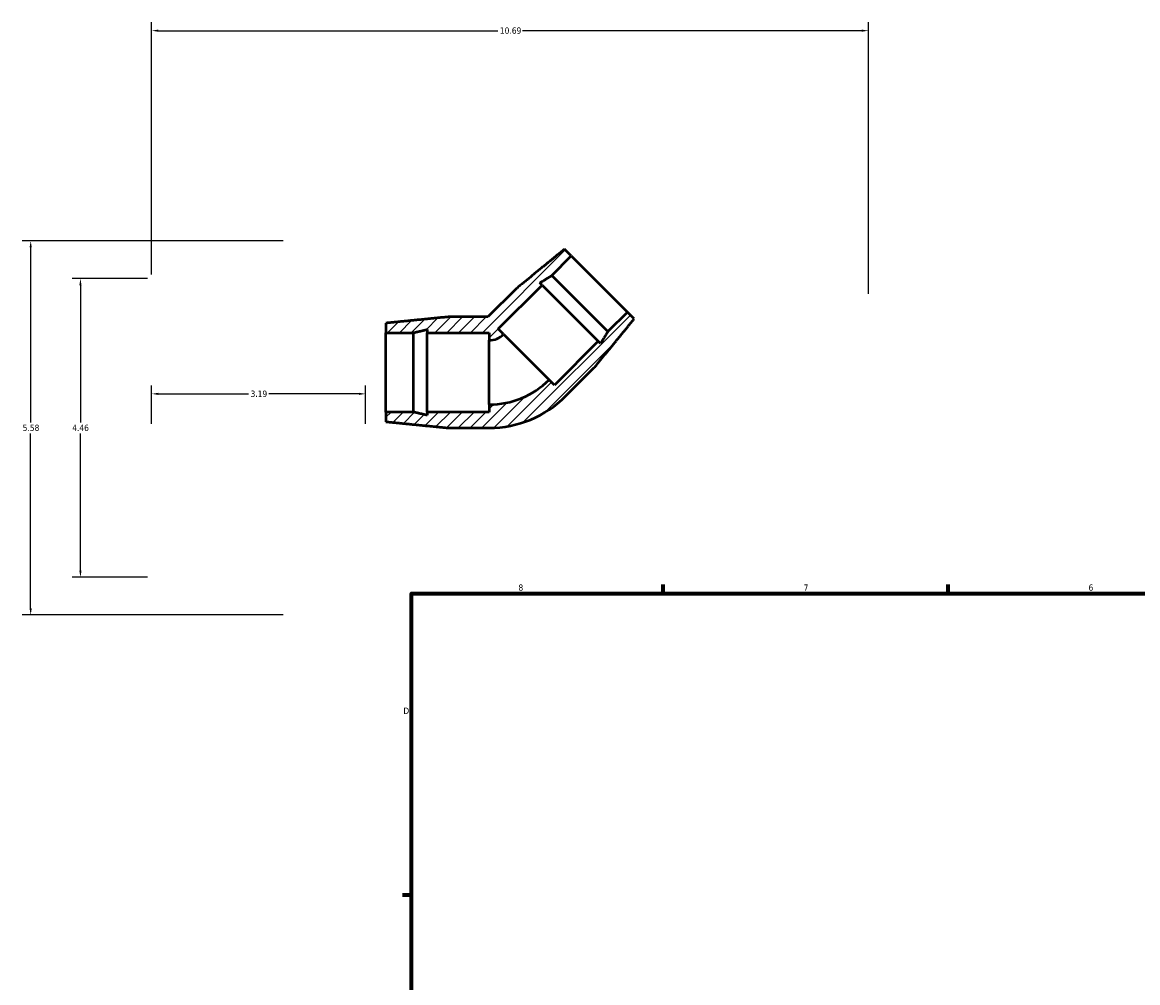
# Model space of a CAD drawing. Header units: inches. Extents: x -5.3 to 43.2, y 0 to 31.7.
# Tile 2 of 5: x -5.3 to 11.3, y 15.2 to 29.5. Entities that reach past the tile are written whole.
import ezdxf

# ---------------------------------------------------------------- set-up
doc = ezdxf.new("R2010")
doc.units = ezdxf.units.IN
doc.header["$MEASUREMENT"] = 0
for name, color, linetype, lineweight in [('Border (ANSI)', 7, 'Continuous', 70), ('Dimension (ANSI)', 7, 'Continuous', 25), ('Hatch (ANSI)', 7, 'Continuous', 18), ('Visible (ANSI)', 7, 'Continuous', 50)]:
    doc.layers.add(name, color=color, linetype=linetype, lineweight=lineweight)
doc.styles.add('Note Text (ANSI)', font='tahoma.ttf')
doc.dimstyles.new('Default (ANSI)', dxfattribs={"dimtxt": 0.094488, "dimasz": 0.098425, "dimexe": 0.125, "dimexo": 0.0625, "dimgap": 0.031496, "dimtad": 0, "dimtih": 1, "dimtoh": 1, "dimrnd": 1e-08, "dimzin": 4, "dimdsep": 46, "dimtxsty": 'Note Text (ANSI)', "dimcen": 0.09, "dimdle": 0.393701, "dimclrd": 256, "dimclre": 256, "dimclrt": 5, "dimadec": 0, "dimazin": 1, "dimtfac": 1, "dimtofl": 0, "dimtmove": 0, "dimatfit": 3, "dimfxl": 1, "dimtolj": 1, "dimtzin": 4, "dimlwd": -1, "dimlwe": -1, "dimarcsym": 0})

# ---------------------------------------------------------------- blocks, each defined once
blk = doc.blocks.new('Borders Default Border')
at = {"layer": 'Border (ANSI)'}
for p, q in [((4.25, 21), (4.25, 21.134)), ((8.5, 21), (8.5, 21.134)), ((0.5, 16.5), (0.366, 16.5))]:
    blk.add_line(p, q, dxfattribs=at)
at = {"layer": 'Border (ANSI)', "flags": 128}
blk.add_lwpolyline([(0.5, 1), (0.5, 21), (33.5, 21), (33.5, 1), (0.5, 1)], dxfattribs=at)
at = {"layer": 'Border (ANSI)', "color": 5, "true_color": 0x0000ff, "char_height": 0.0945, "attachment_point": 7, "style": 'Note Text (ANSI)'}
for s, insert in [('8', (2.094, 21.038)), ('7', (6.346, 21.04)), ('6', (10.595, 21.038)), ('D', (0.378, 19.203))]:
    blk.add_mtext(s, dxfattribs=dict(at, insert=insert))
blk = doc.blocks.new('*D7')
at = {"layer": 'Defpoints', "color": 0, "transparency": 16777216}
for p in [(-3.376, 25.698), (-4.438, 21.241), (-3.376, 21.241)]:
    blk.add_point(p, dxfattribs=at)
at = {"layer": 'Dimension (ANSI)', "transparency": 16777216}
for p, q in [((-3.439, 25.698), (-4.563, 25.698)), ((-4.438, 25.599), (-4.438, 23.55)), ((-4.438, 21.34), (-4.438, 23.389)), ((-3.439, 21.241), (-4.563, 21.241))]:
    blk.add_line(p, q, dxfattribs=at)
for points in [[(-4.454, 25.599), (-4.421, 25.599), (-4.438, 25.698)], [(-4.454, 21.34), (-4.421, 21.34), (-4.438, 21.241)]]:
    blk.add_solid(points, dxfattribs=at)
at = {"layer": 'Dimension (ANSI)', "color": 5, "transparency": 16777216, "insert": (-4.56, 23.519), "char_height": 0.0945, "attachment_point": 1, "style": 'Note Text (ANSI)'}
blk.add_mtext('\\A1;4.46', dxfattribs=at)
blk = doc.blocks.new('*D8')
at = {"layer": 'Defpoints', "color": 0, "transparency": 16777216}
for p in [(7.313, 29.396), (-3.376, 25.698), (7.313, 25.41)]:
    blk.add_point(p, dxfattribs=at)
at = {"layer": 'Dimension (ANSI)', "transparency": 16777216}
for p, q in [((-3.376, 25.76), (-3.376, 29.521)), ((7.313, 25.472), (7.313, 29.521)), ((-3.278, 29.396), (1.785, 29.396)), ((7.214, 29.396), (2.152, 29.396))]:
    blk.add_line(p, q, dxfattribs=at)
for points in [[(-3.278, 29.413), (-3.278, 29.38), (-3.376, 29.396)], [(7.214, 29.413), (7.214, 29.38), (7.313, 29.396)]]:
    blk.add_solid(points, dxfattribs=at)
at = {"layer": 'Dimension (ANSI)', "color": 5, "transparency": 16777216, "insert": (1.817, 29.445), "char_height": 0.0945, "attachment_point": 1, "style": 'Note Text (ANSI)'}
blk.add_mtext('\\A1;10.69', dxfattribs=at)
blk = doc.blocks.new('*D9')
at = {"layer": 'Defpoints', "color": 0, "transparency": 16777216}
for p in [(-0.186, 23.978), (-3.376, 23.47), (-0.186, 23.47)]:
    blk.add_point(p, dxfattribs=at)
at = {"layer": 'Dimension (ANSI)', "transparency": 16777216}
for p, q in [((-3.376, 23.532), (-3.376, 24.103)), ((-3.278, 23.978), (-1.933, 23.978)), ((-0.284, 23.978), (-1.629, 23.978)), ((-0.186, 23.532), (-0.186, 24.103))]:
    blk.add_line(p, q, dxfattribs=at)
for points in [[(-3.278, 23.994), (-3.278, 23.962), (-3.376, 23.978)], [(-0.284, 23.994), (-0.284, 23.962), (-0.186, 23.978)]]:
    blk.add_solid(points, dxfattribs=at)
at = {"layer": 'Dimension (ANSI)', "color": 5, "transparency": 16777216, "insert": (-1.901, 24.027), "char_height": 0.0945, "attachment_point": 1, "style": 'Note Text (ANSI)'}
blk.add_mtext('\\A1;3.19', dxfattribs=at)
blk = doc.blocks.new('*D10')
at = {"layer": 'Defpoints', "color": 0, "transparency": 16777216}
for p in [(-5.18, 26.26), (-1.355, 26.26), (-1.355, 20.679)]:
    blk.add_point(p, dxfattribs=at)
at = {"layer": 'Dimension (ANSI)', "transparency": 16777216}
for p, q in [((-1.417, 26.26), (-5.305, 26.26)), ((-5.18, 26.162), (-5.18, 23.55)), ((-5.18, 20.777), (-5.18, 23.389)), ((-1.417, 20.679), (-5.305, 20.679))]:
    blk.add_line(p, q, dxfattribs=at)
for points in [[(-5.196, 26.162), (-5.163, 26.162), (-5.18, 26.26)], [(-5.196, 20.777), (-5.163, 20.777), (-5.18, 20.679)]]:
    blk.add_solid(points, dxfattribs=at)
at = {"layer": 'Dimension (ANSI)', "color": 5, "transparency": 16777216, "insert": (-5.299, 23.519), "char_height": 0.0945, "attachment_point": 1, "style": 'Note Text (ANSI)'}
blk.add_mtext('\\A1;5.58', dxfattribs=at)

msp = doc.modelspace()

# ---------------------------------------------------------------- hatches: boundary and pattern name
at = {"layer": 'Hatch (ANSI)'}
h = msp.add_hatch(dxfattribs=at)
h.set_pattern_fill('ANSI31', color=256, style=0)
edge = h.paths.add_edge_path()
edge.add_ellipse((1.657, 25.082), major_axis=(1.612, 0), ratio=1, start_angle=270, end_angle=315)
edge.add_line((2.797, 23.942), (3.225, 24.37))
edge.add_spline(control_points=[(3.225, 24.37), (3.54, 24.755), (3.82, 25.097)], knot_values=[1.995254, 1.995254, 1.995254, 4.379266, 4.379266, 4.379266], weights=[1.005137, 1.006885, 1.005476], degree=2, periodic=0)
edge.add_line((3.82, 25.097), (3.718, 25.198))
edge.add_line((3.718, 25.198), (3.428, 24.908))
edge.add_spline(control_points=[(3.428, 24.908), (3.375, 24.822), (3.317, 24.729)], knot_values=[2.01954, 2.01954, 2.01954, 2.545596, 2.545596, 2.545596], weights=[1.019178, 1.019217, 1.017975], degree=2, periodic=0)
edge.add_line((3.317, 24.729), (3.283, 24.763))
edge.add_line((3.283, 24.763), (2.63, 24.109))
edge.add_line((2.63, 24.109), (2.551, 24.188))
edge.add_ellipse((1.657, 25.082), major_axis=(-0.894, -0.894), ratio=1, start_angle=45, end_angle=90, ccw=False)
edge.add_line((1.657, 23.818), (1.657, 23.707))
edge.add_line((1.657, 23.707), (0.733, 23.707))
edge.add_line((0.733, 23.707), (0.733, 23.659))
edge.add_spline(control_points=[(0.733, 23.659), (0.626, 23.683), (0.528, 23.707)], knot_values=[0, 0, 0, 0.535624, 0.535624, 0.535624], weights=[1, 1.000629, 1], degree=2, periodic=0)
edge.add_line((0.528, 23.707), (0.117, 23.707))
edge.add_line((0.117, 23.707), (0.117, 23.563))
edge.add_spline(control_points=[(0.117, 23.563), (0.557, 23.519), (1.052, 23.47)], knot_values=[0, 0, 0, 2.386633, 2.386633, 2.386633], weights=[1, 1.00157, 1], degree=2, periodic=0)
edge.add_line((1.052, 23.47), (1.657, 23.47))
edge = h.paths.add_edge_path()
edge.add_line((2.053, 25.541), (1.639, 25.126))
edge.add_line((1.639, 25.126), (1.052, 25.126))
edge.add_spline(control_points=[(1.052, 25.126), (0.557, 25.077), (0.117, 25.033)], knot_values=[0, 0, 0, 2.386633, 2.386633, 2.386633], weights=[1, 1.00157, 1], degree=2, periodic=0)
edge.add_line((0.117, 25.033), (0.117, 24.89))
edge.add_line((0.117, 24.89), (0.528, 24.89))
edge.add_spline(control_points=[(0.528, 24.89), (0.626, 24.913), (0.733, 24.938)], knot_values=[0, 0, 0, 0.535624, 0.535624, 0.535624], weights=[1, 1.000629, 1], degree=2, periodic=0)
edge.add_line((0.733, 24.938), (0.733, 24.89))
edge.add_line((0.733, 24.89), (1.657, 24.89))
edge.add_line((1.657, 24.89), (1.657, 24.778))
edge.add_ellipse((1.657, 25.082), major_axis=(0.304, 0), ratio=1, start_angle=270, end_angle=315)
edge.add_line((1.872, 24.867), (1.793, 24.946))
edge.add_line((1.793, 24.946), (2.446, 25.599))
edge.add_line((2.446, 25.599), (2.412, 25.633))
edge.add_spline(control_points=[(2.412, 25.633), (2.505, 25.691), (2.592, 25.744)], knot_values=[1.525241, 1.525241, 1.525241, 2.051297, 2.051297, 2.051297], weights=[1.017975, 1.019217, 1.019178], degree=2, periodic=0)
edge.add_line((2.592, 25.744), (2.882, 26.035))
edge.add_line((2.882, 26.035), (2.78, 26.136))
edge.add_spline(control_points=[(2.78, 26.136), (2.438, 25.857), (2.053, 25.541)], knot_values=[2.251032, 2.251032, 2.251032, 4.635044, 4.635044, 4.635044], weights=[1.005476, 1.006885, 1.005137], degree=2, periodic=0)

# ---------------------------------------------------------------- linework, layer by layer
at = {"layer": 'Visible (ANSI)'}
for p, q in [((2.882, 26.035), (2.78, 26.136)), ((2.592, 25.744), (2.882, 26.035)), ((2.882, 26.035), (3.718, 25.198)), ((2.446, 25.599), (2.412, 25.633)), ((2.592, 25.744), (3.428, 24.908)), ((2.053, 25.541), (1.639, 25.126)), ((1.793, 24.946), (2.446, 25.599)), ((2.446, 25.599), (3.283, 24.763)), ((1.639, 25.126), (1.052, 25.126)), ((3.718, 25.198), (3.428, 24.908)), ((3.82, 25.097), (3.718, 25.198)), ((0.117, 25.033), (0.117, 24.89)), ((0.117, 24.89), (0.528, 24.89)), ((0.117, 23.707), (0.117, 24.89)), ((0.528, 23.707), (0.528, 24.89)), ((0.733, 24.938), (0.733, 24.89)), ((0.733, 24.89), (1.657, 24.89)), ((0.733, 23.707), (0.733, 24.89)), ((1.657, 24.89), (1.657, 24.778)), ((1.872, 24.867), (1.793, 24.946)), ((1.872, 24.867), (2.551, 24.188)), ((1.657, 23.818), (1.657, 24.778)), ((3.283, 24.763), (2.63, 24.109)), ((3.317, 24.729), (3.283, 24.763)), ((2.797, 23.942), (3.225, 24.37)), ((2.63, 24.109), (2.551, 24.188)), ((1.657, 23.818), (1.657, 23.707)), ((0.528, 23.707), (0.117, 23.707)), ((0.117, 23.707), (0.117, 23.563)), ((1.657, 23.707), (0.733, 23.707)), ((0.733, 23.707), (0.733, 23.659)), ((1.052, 23.47), (1.657, 23.47))]:
    msp.add_line(p, q, dxfattribs=at)
for radius in [0.304, 1.264, 1.612]:
    msp.add_arc((1.657, 25.082), radius, 270, 315, dxfattribs=at)
for points, weights in [([(2.78, 26.136), (2.438, 25.857), (2.053, 25.541)], [1.00547588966, 1.00688507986, 1.00513716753]), ([(2.412, 25.633), (2.505, 25.691), (2.592, 25.744)], [1.01797456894, 1.01921703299, 1.01917836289]), ([(1.052, 25.126), (0.557, 25.077), (0.117, 25.033)], [1, 1.00157023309, 1]), ([(3.225, 24.37), (3.54, 24.755), (3.82, 25.097)], [1.00513716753, 1.00688507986, 1.00547588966]), ([(0.528, 24.89), (0.626, 24.913), (0.733, 24.938)], [1, 1.00062905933, 1]), ([(3.428, 24.908), (3.375, 24.822), (3.317, 24.729)], [1.01917836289, 1.01921703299, 1.01797456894]), ([(0.733, 23.659), (0.626, 23.683), (0.528, 23.707)], [1, 1.00062905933, 1]), ([(0.117, 23.563), (0.557, 23.519), (1.052, 23.47)], [1, 1.00157023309, 1])]:
    msp.add_rational_spline(points, weights, degree=2, dxfattribs=at)

# ---------------------------------------------------------------- block references
msp.add_blockref('Borders Default Border', (0, 0))

# ---------------------------------------------------------------- dimensions: what is measured, and where the dimension line sits
at = {"layer": 'Dimension (ANSI)'}
for base, p1, p2, angle, override, picture, middle in [((7.313, 29.396), (-3.376, 25.698), (7.313, 25.41), 180, {"dimgap": 0.031496, "dimtih": 0, "dimtoh": 0, "dimdec": 2, "dimtol": 0, "dimlim": 0, "dimtp": 0, "dimtm": 0, "dimtdec": 2, "dimatfit": 1}, '*D8', (1.968, 29.396)), ((-5.18, 26.26), (-1.355, 20.679), (-1.355, 26.26), 270, {"dimgap": 0.031496, "dimdec": 2, "dimtol": 0, "dimlim": 0, "dimtp": 0, "dimtm": 0, "dimtdec": 2, "dimatfit": 1}, '*D10', (-5.18, 23.47)), ((-4.438, 21.241), (-3.376, 25.698), (-3.376, 21.241), 90, {"dimgap": 0.031496, "dimdec": 2, "dimtol": 0, "dimlim": 0, "dimtp": 0, "dimtm": 0, "dimtdec": 2, "dimatfit": 1}, '*D7', (-4.438, 23.47)), ((-0.186, 23.978), (-3.376, 23.47), (-0.186, 23.47), 180, {"dimgap": 0.031496, "dimtih": 0, "dimtoh": 0, "dimdec": 2, "dimtol": 0, "dimlim": 0, "dimtp": 0, "dimtm": 0, "dimtdec": 2, "dimatfit": 1}, '*D9', (-1.781, 23.978))]:
    dim = msp.add_linear_dim(base=base, p1=p1, p2=p2, angle=angle, dimstyle='Default (ANSI)', override=override, dxfattribs=at)
    dim.commit()
    dim.dimension.update_dxf_attribs({"geometry": picture, "text_midpoint": middle, "dimtype": 160})

doc.saveas('drawing.dxf')
